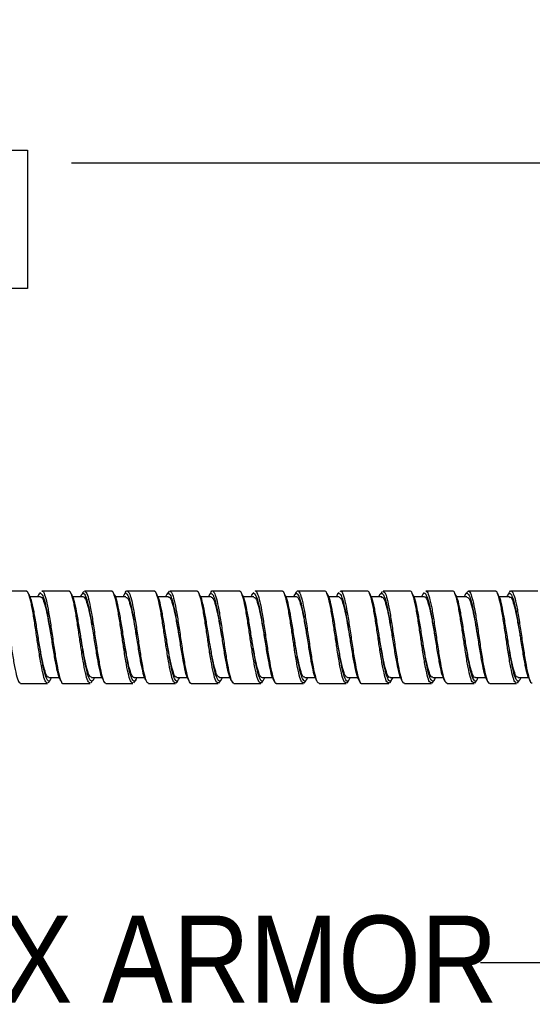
# Model space of a CAD drawing. Header units: inches. Extents: x 0.7 to 40, y 0 to 23.8.
# Tile 12 of 16: x 26.6 to 28.1, y 7.4 to 10.2. Entities that reach past the tile are written whole.
import ezdxf

# ---------------------------------------------------------------- set-up
doc = ezdxf.new("R2010")
doc.units = ezdxf.units.IN
doc.header["$MEASUREMENT"] = 0
doc.linetypes.add('SLD-Solid', pattern=[0])
doc.layers.add('DIMENSIONS', color=140, linetype='SLD-Solid', lineweight=25)
doc.layers.add('TEXT', color=140, linetype='SLD-Solid', lineweight=25)
doc.styles.add('SLDTEXTSTYLE0', font='GOTHIC.TTF', dxfattribs={"width": 0.913})
doc.styles.get("Standard").update_dxf_attribs({"font": 'GOTHIC.TTF'})
doc.dimstyles.new('SLDDIMSTYLE4', dxfattribs={"dimtxt": 0.25, "dimasz": 0.3, "dimexe": 0, "dimexo": 0.0625, "dimgap": 0.0625, "dimtad": 0, "dimtih": 1, "dimtoh": 1, "dimrnd": 1e-09, "dimzin": 4, "dimdsep": 46, "dimtxsty": 'SLDTEXTSTYLE0', "dimsah": 1, "dimcen": 0.09, "dimadec": 0, "dimazin": 1, "dimtfac": 1, "dimtofl": 0, "dimtmove": 0, "dimatfit": 3, "dimfxl": 0, "dimfrac": 2, "dimtolj": 1, "dimtzin": 12, "dimarcsym": 0})
doc.dimstyles.new('SLDDIMSTYLE5', dxfattribs={"dimtxt": 0.18, "dimasz": 0.3, "dimexe": 0, "dimexo": 0.0625, "dimgap": 0, "dimtad": 0, "dimtih": 1, "dimtoh": 1, "dimdec": 0, "dimrnd": 1e-09, "dimzin": 0, "dimdsep": 46, "dimtxsty": 'Standard', "dimsah": 1, "dimcen": 0.09, "dimadec": 0, "dimazin": 0, "dimtfac": 0.3, "dimtdec": 0, "dimtofl": 0, "dimtmove": 0, "dimatfit": 3, "dimfxl": 0, "dimfrac": 2, "dimtolj": 1, "dimtzin": 0, "dimarcsym": 0})

# ---------------------------------------------------------------- blocks, each defined once
blk = doc.blocks.new('_D_5')
at = {"layer": 'DIMENSIONS'}
for p, q in [((23.1714, 8.8234), (23.1714, 9.895)), ((29.1714, 9.1322), (29.1714, 9.895)), ((25.7557, 9.8068), (25.6796, 9.8068)), ((25.6796, 9.8068), (25.6796, 9.4099)), ((26.587, 9.8068), (26.6632, 9.8068)), ((26.6632, 9.8068), (26.6632, 9.4099)), ((23.1714, 9.77), (25.5527, 9.77)), ((29.1714, 9.77), (26.79, 9.77)), ((25.6796, 9.4099), (25.7557, 9.4099)), ((26.6632, 9.4099), (26.587, 9.4099))]:
    blk.add_line(p, q, dxfattribs=at)
for points in [[(23.1714, 9.77), (23.4714, 9.695), (23.4714, 9.845)], [(29.1714, 9.77), (28.8714, 9.845), (28.8714, 9.695)]]:
    blk.add_solid(points, dxfattribs=at)
at = {"layer": 'DIMENSIONS', "char_height": 0.25, "attachment_point": 1, "style": 'SLDTEXTSTYLE0'}
for s, insert in [('6.00', (25.8481, 10.1769)), ('152.4', (25.7557, 9.7292))]:
    blk.add_mtext(s, dxfattribs=dict(at, insert=insert))

msp = doc.modelspace()

# ---------------------------------------------------------------- linework, layer by layer
for p, q in [((26.6594, 8.5422), (26.5819, 8.5422)), ((26.7819, 8.5422), (26.7045, 8.5422)), ((26.8219, 8.5359), (26.8253, 8.5417)), ((26.9044, 8.5422), (26.8269, 8.5422)), ((27.0269, 8.5422), (26.9495, 8.5422)), ((27.0672, 8.5365), (27.0713, 8.5421)), ((27.1494, 8.5422), (27.0719, 8.5422)), ((27.2719, 8.5422), (27.1944, 8.5422)), ((27.3944, 8.5422), (27.317, 8.5422)), ((27.5169, 8.5422), (27.4394, 8.5422)), ((27.6394, 8.5422), (27.562, 8.5422)), ((27.6796, 8.5362), (27.6829, 8.5418)), ((27.7619, 8.5422), (27.6844, 8.5422)), ((27.8844, 8.5422), (27.807, 8.5422)), ((28.0069, 8.5422), (27.9294, 8.5422)), ((28.1294, 8.5422), (28.0519, 8.5422)), ((26.7005, 8.5255), (26.6704, 8.5255)), ((26.823, 8.5255), (26.7932, 8.5255)), ((26.9455, 8.5255), (26.9156, 8.5255)), ((27.068, 8.5255), (27.0379, 8.5255)), ((27.1905, 8.5255), (27.1609, 8.5255)), ((27.313, 8.5255), (27.2829, 8.5255)), ((27.4355, 8.5255), (27.4058, 8.5255)), ((27.558, 8.5255), (27.5281, 8.5255)), ((27.6805, 8.5255), (27.6504, 8.5255)), ((27.803, 8.5255), (27.7733, 8.5255)), ((27.9255, 8.5255), (27.8954, 8.5255)), ((28.048, 8.5255), (28.0184, 8.5255)), ((26.694, 8.4097), (26.694, 8.4097)), ((26.9762, 8.409), (26.9762, 8.409)), ((27.184, 8.4097), (27.184, 8.4097)), ((27.3437, 8.4091), (27.3437, 8.409)), ((27.5515, 8.4097), (27.5515, 8.4097)), ((27.7965, 8.4097), (27.7965, 8.4097)), ((27.8337, 8.409), (27.8337, 8.4089)), ((27.919, 8.4097), (27.919, 8.4097)), ((26.6432, 8.2772), (26.7207, 8.2772)), ((26.7256, 8.2834), (26.7222, 8.2776)), ((26.7246, 8.2938), (26.7543, 8.2938)), ((26.7657, 8.2772), (26.8432, 8.2772)), ((26.8482, 8.2835), (26.8447, 8.2776)), ((26.8471, 8.2938), (26.8771, 8.2938)), ((26.8882, 8.2772), (26.9657, 8.2772)), ((26.9705, 8.2832), (26.9672, 8.2776)), ((26.9696, 8.2938), (26.9995, 8.2938)), ((27.0107, 8.2772), (27.0882, 8.2772)), ((27.0929, 8.2829), (27.0897, 8.2776)), ((27.0921, 8.2938), (27.1217, 8.2938)), ((27.1332, 8.2772), (27.2107, 8.2772)), ((27.2156, 8.2832), (27.2122, 8.2776)), ((27.2146, 8.2938), (27.2447, 8.2938)), ((27.2557, 8.2772), (27.3332, 8.2772)), ((27.3382, 8.2835), (27.3347, 8.2776)), ((27.3371, 8.2938), (27.3668, 8.2938)), ((27.3782, 8.2772), (27.4557, 8.2772)), ((27.4606, 8.2833), (27.4572, 8.2776)), ((27.4596, 8.2938), (27.4897, 8.2938)), ((27.5007, 8.2772), (27.5782, 8.2772)), ((27.5829, 8.283), (27.5797, 8.2776)), ((27.5821, 8.2938), (27.612, 8.2938)), ((27.6232, 8.2772), (27.7007, 8.2772)), ((27.7055, 8.2831), (27.7022, 8.2776)), ((27.7046, 8.2938), (27.7343, 8.2938)), ((27.7457, 8.2772), (27.8232, 8.2772)), ((27.8282, 8.2835), (27.8247, 8.2776)), ((27.8271, 8.2938), (27.8572, 8.2938)), ((27.8682, 8.2772), (27.9457, 8.2772)), ((27.9507, 8.2834), (27.9472, 8.2776)), ((27.9496, 8.2938), (27.9792, 8.2938)), ((27.9907, 8.2772), (28.0682, 8.2772)), ((28.073, 8.2831), (28.0697, 8.2776)), ((28.0721, 8.2938), (28.1022, 8.2938))]:
    msp.add_line(p, q)
for points, knots in [([(26.5769, 8.5361), (26.5777, 8.5379), (26.5807, 8.5449), (26.5861, 8.5412), (26.5926, 8.525), (26.5994, 8.4945), (26.6059, 8.4545), (26.6126, 8.4093), (26.6193, 8.3642), (26.6258, 8.3241), (26.6326, 8.2946), (26.6383, 8.2783), (26.6419, 8.2788), (26.6432, 8.279)], [0, 0, 0, 0, 0.0370349, 0.1373256, 0.2376823, 0.3379764, 0.4383105, 0.5386081, 0.6389048, 0.7391979, 0.8394977, 0.9398324, 1, 1, 1, 1]), ([(26.7207, 8.2785), (26.7189, 8.2789), (26.715, 8.2796), (26.7089, 8.2988), (26.7022, 8.3304), (26.6959, 8.3694), (26.6908, 8.404), (26.686, 8.4372), (26.6806, 8.4717), (26.6743, 8.5078), (26.6675, 8.5322), (26.6627, 8.5434), (26.6599, 8.5412), (26.6594, 8.5408)], [0, 0, 0, 0, 0.083642, 0.19216, 0.300639, 0.409116, 0.500041, 0.549591, 0.649601, 0.758154, 0.866625, 0.975167, 1, 1, 1, 1]), ([(26.6685, 8.5311), (26.6678, 8.5322), (26.6664, 8.5346), (26.6649, 8.5369), (26.6642, 8.5381)], [0, 0, 0, 0, 0.499687, 1, 1, 1, 1]), ([(26.6933, 8.5255), (26.6939, 8.5274), (26.6968, 8.5358), (26.702, 8.5368), (26.7085, 8.5271), (26.7153, 8.5028), (26.7218, 8.468), (26.7286, 8.4265), (26.7351, 8.383), (26.7419, 8.3424), (26.7484, 8.3107), (26.7534, 8.2925), (26.7561, 8.2901), (26.7565, 8.2897)], [0, 0, 0, 0, 0.030732, 0.136053, 0.241407, 0.346722, 0.452106, 0.557417, 0.662808, 0.76812, 0.873496, 0.978812, 1, 1, 1, 1]), ([(26.6994, 8.5378), (26.6987, 8.5366), (26.6973, 8.5342), (26.6959, 8.5319), (26.6952, 8.5307)], [0, 0, 0, 0, 0.5002842, 1, 1, 1, 1]), ([(26.7045, 8.541), (26.7049, 8.5414), (26.7075, 8.5437), (26.7122, 8.533), (26.7191, 8.5091), (26.7255, 8.4724), (26.7324, 8.4289), (26.7388, 8.383), (26.7457, 8.3404), (26.7522, 8.3052), (26.7589, 8.2839), (26.7634, 8.2748), (26.7656, 8.2773), (26.7657, 8.2774)], [0, 0, 0, 0, 0.020233, 0.128794, 0.237328, 0.345921, 0.454449, 0.563052, 0.67158, 0.780173, 0.888706, 0.997269, 1, 1, 1, 1]), ([(26.8432, 8.2785), (26.8414, 8.2789), (26.8375, 8.2796), (26.8314, 8.2988), (26.8247, 8.3304), (26.8184, 8.3694), (26.8133, 8.404), (26.8085, 8.4372), (26.8031, 8.4717), (26.7968, 8.5078), (26.79, 8.5322), (26.7852, 8.5434), (26.7824, 8.5412), (26.7819, 8.5408)], [0, 0, 0, 0, 0.0836419, 0.1921602, 0.3006385, 0.4091158, 0.5000409, 0.5495907, 0.6496015, 0.758154, 0.866625, 0.9751674, 1, 1, 1, 1]), ([(26.7912, 8.5307), (26.7905, 8.5319), (26.789, 8.5343), (26.7876, 8.5366), (26.7869, 8.5378)], [0, 0, 0, 0, 0.499707, 1, 1, 1, 1]), ([(26.8154, 8.5255), (26.8175, 8.5297), (26.8218, 8.5381), (26.8284, 8.5327), (26.835, 8.5141), (26.8417, 8.4832), (26.8484, 8.4438), (26.8549, 8.4005), (26.8617, 8.3582), (26.8682, 8.3223), (26.8742, 8.2978), (26.8778, 8.2921), (26.8792, 8.2899)], [0, 0, 0, 0, 0.099676, 0.203973, 0.308306, 0.412606, 0.516909, 0.621219, 0.725521, 0.829874, 0.934169, 1, 1, 1, 1]), ([(26.822, 8.5379), (26.8213, 8.5367), (26.8199, 8.5344), (26.8184, 8.532), (26.8177, 8.5308)], [0, 0, 0, 0, 0.5003095, 1, 1, 1, 1]), ([(26.8269, 8.5408), (26.8286, 8.5405), (26.8326, 8.5398), (26.8386, 8.5208), (26.8453, 8.4892), (26.852, 8.4481), (26.8585, 8.4025), (26.8653, 8.3579), (26.8718, 8.319), (26.8786, 8.2914), (26.8839, 8.2773), (26.8872, 8.2787), (26.8882, 8.2791)], [0, 0, 0, 0, 0.0827232, 0.1912769, 0.2997886, 0.4082997, 0.5168044, 0.6253188, 0.7338684, 0.8423773, 0.9509526, 1, 1, 1, 1]), ([(26.9657, 8.2785), (26.9639, 8.2789), (26.96, 8.2796), (26.9539, 8.2988), (26.9472, 8.3304), (26.9409, 8.3694), (26.9358, 8.404), (26.931, 8.4372), (26.9256, 8.4717), (26.9193, 8.5078), (26.9125, 8.5322), (26.9077, 8.5434), (26.9049, 8.5412), (26.9044, 8.5408)], [0, 0, 0, 0, 0.083642, 0.19216, 0.300639, 0.409116, 0.500041, 0.549591, 0.649601, 0.758154, 0.866625, 0.975167, 1, 1, 1, 1]), ([(26.9135, 8.5309), (26.9128, 8.5321), (26.9114, 8.5344), (26.91, 8.5368), (26.9093, 8.5379)], [0, 0, 0, 0, 0.499751, 1, 1, 1, 1]), ([(26.9384, 8.5255), (26.9394, 8.5282), (26.9426, 8.5368), (26.9483, 8.5361), (26.9547, 8.5234), (26.9616, 8.4969), (26.9681, 8.4605), (26.9749, 8.4182), (26.9814, 8.375), (26.9881, 8.3354), (26.9948, 8.3059), (26.9993, 8.2898), (27.0017, 8.2884), (27.0018, 8.2884)], [0, 0, 0, 0, 0.048465, 0.15342, 0.258448, 0.363399, 0.46843, 0.573383, 0.678394, 0.783352, 0.888322, 0.993276, 1, 1, 1, 1]), ([(26.9447, 8.5382), (26.9439, 8.537), (26.9425, 8.5347), (26.9411, 8.5323), (26.9404, 8.5312)], [0, 0, 0, 0, 0.500311, 1, 1, 1, 1]), ([(26.9446, 8.5378), (26.9448, 8.5381), (26.9471, 8.5444), (26.9518, 8.5429), (26.9582, 8.5313), (26.9651, 8.5041), (26.9715, 8.4664), (26.9784, 8.4222), (26.9848, 8.3765), (26.9916, 8.3345), (26.9982, 8.3016), (27.0046, 8.2806), (27.0088, 8.2788), (27.0107, 8.278)], [0, 0, 0, 0, 0.0053939, 0.1060475, 0.2067543, 0.3074026, 0.4081207, 0.5087684, 0.6094785, 0.7101302, 0.8108136, 0.9114676, 1, 1, 1, 1]), ([(27.0882, 8.2785), (27.0864, 8.2789), (27.0825, 8.2796), (27.0764, 8.2988), (27.0697, 8.3304), (27.0634, 8.3694), (27.0583, 8.404), (27.0535, 8.4372), (27.0481, 8.4717), (27.0418, 8.5078), (27.035, 8.5322), (27.0302, 8.5434), (27.0274, 8.5412), (27.0269, 8.5408)], [0, 0, 0, 0, 0.083642, 0.19216, 0.300639, 0.409116, 0.500041, 0.549591, 0.649601, 0.758154, 0.866625, 0.975167, 1, 1, 1, 1]), ([(27.0359, 8.5312), (27.0352, 8.5324), (27.0338, 8.5347), (27.0324, 8.5371), (27.0317, 8.5383)], [0, 0, 0, 0, 0.4997118, 1, 1, 1, 1]), ([(27.0605, 8.5255), (27.0608, 8.5264), (27.0633, 8.5345), (27.068, 8.537), (27.0746, 8.5306), (27.0813, 8.509), (27.0879, 8.4762), (27.0947, 8.4357), (27.1012, 8.3922), (27.108, 8.3506), (27.1145, 8.3165), (27.1201, 8.295), (27.1233, 8.291), (27.1243, 8.2898)], [0, 0, 0, 0, 0.01267, 0.117027, 0.22136, 0.325697, 0.430052, 0.534386, 0.638778, 0.743106, 0.847513, 0.95184, 1, 1, 1, 1]), ([(27.0672, 8.5384), (27.0665, 8.5372), (27.0651, 8.5348), (27.0637, 8.5325), (27.063, 8.5313)], [0, 0, 0, 0, 0.500296, 1, 1, 1, 1]), ([(27.0719, 8.5415), (27.074, 8.5405), (27.0782, 8.5385), (27.0847, 8.5169), (27.0912, 8.4837), (27.098, 8.4415), (27.1045, 8.3958), (27.1113, 8.3517), (27.1178, 8.314), (27.1246, 8.2884), (27.1296, 8.2763), (27.1325, 8.2783), (27.1332, 8.2788)], [0, 0, 0, 0, 0.098655, 0.20718, 0.315696, 0.424221, 0.532778, 0.641298, 0.749882, 0.858397, 0.966988, 1, 1, 1, 1]), ([(27.2107, 8.2785), (27.2089, 8.2789), (27.205, 8.2796), (27.1989, 8.2988), (27.1922, 8.3304), (27.1859, 8.3694), (27.1808, 8.404), (27.176, 8.4372), (27.1706, 8.4717), (27.1643, 8.5078), (27.1575, 8.5322), (27.1527, 8.5434), (27.1499, 8.5412), (27.1494, 8.5408)], [0, 0, 0, 0, 0.083642, 0.19216, 0.300639, 0.409116, 0.500041, 0.549591, 0.649601, 0.758154, 0.866625, 0.975167, 1, 1, 1, 1]), ([(27.1584, 8.5312), (27.1577, 8.5324), (27.1562, 8.5348), (27.1548, 8.5371), (27.1541, 8.5383)], [0, 0, 0, 0, 0.499694, 1, 1, 1, 1]), ([(27.1834, 8.5255), (27.1848, 8.5289), (27.1885, 8.5375), (27.1945, 8.5348), (27.201, 8.5193), (27.2078, 8.4906), (27.2144, 8.4527), (27.2211, 8.4099), (27.2277, 8.3669), (27.2343, 8.3292), (27.2408, 8.3009), (27.2448, 8.2927), (27.2467, 8.2889)], [0, 0, 0, 0, 0.069522, 0.174535, 0.279626, 0.384641, 0.489708, 0.594728, 0.699748, 0.804761, 0.909785, 1, 1, 1, 1]), ([(27.1896, 8.5382), (27.1889, 8.537), (27.1875, 8.5347), (27.1861, 8.5323), (27.1854, 8.5312)], [0, 0, 0, 0, 0.500281, 1, 1, 1, 1]), ([(27.1896, 8.5369), (27.1901, 8.5381), (27.1927, 8.5447), (27.1978, 8.5421), (27.2042, 8.5281), (27.211, 8.4992), (27.2175, 8.4602), (27.2243, 8.4154), (27.2309, 8.37), (27.2375, 8.329), (27.2442, 8.2978), (27.2502, 8.2793), (27.2541, 8.2789), (27.2557, 8.2787)], [0, 0, 0, 0, 0.020773, 0.121362, 0.222021, 0.322609, 0.423261, 0.523853, 0.62448, 0.725074, 0.82567, 0.926268, 1, 1, 1, 1]), ([(27.3332, 8.2785), (27.3314, 8.2789), (27.3275, 8.2796), (27.3214, 8.2988), (27.3147, 8.3304), (27.3084, 8.3694), (27.3033, 8.404), (27.2985, 8.4372), (27.2931, 8.4717), (27.2868, 8.5078), (27.28, 8.5322), (27.2752, 8.5434), (27.2724, 8.5412), (27.2719, 8.5408)], [0, 0, 0, 0, 0.083642, 0.19216, 0.300639, 0.409116, 0.500041, 0.549591, 0.649601, 0.758154, 0.866625, 0.975167, 1, 1, 1, 1]), ([(27.2811, 8.5308), (27.2804, 8.532), (27.279, 8.5343), (27.2776, 8.5367), (27.2769, 8.5379)], [0, 0, 0, 0, 0.499694, 1, 1, 1, 1]), ([(27.3058, 8.5255), (27.3064, 8.5273), (27.3092, 8.5357), (27.3143, 8.5369), (27.3208, 8.5275), (27.3277, 8.5035), (27.3341, 8.469), (27.341, 8.4275), (27.3474, 8.384), (27.3543, 8.3433), (27.3608, 8.3113), (27.3658, 8.2928), (27.3685, 8.2902), (27.369, 8.2897)], [0, 0, 0, 0, 0.0286171, 0.1338409, 0.239091, 0.3443102, 0.449594, 0.5548075, 0.660102, 0.7653155, 0.8705978, 0.9758163, 1, 1, 1, 1]), ([(27.312, 8.538), (27.3113, 8.5368), (27.3099, 8.5345), (27.3085, 8.5321), (27.3078, 8.531)], [0, 0, 0, 0, 0.5002512, 1, 1, 1, 1]), ([(27.317, 8.5418), (27.3171, 8.5419), (27.3194, 8.5444), (27.3239, 8.535), (27.3307, 8.5132), (27.3372, 8.4778), (27.344, 8.435), (27.3504, 8.3891), (27.3573, 8.3457), (27.3638, 8.3093), (27.3706, 8.2859), (27.3752, 8.2755), (27.3778, 8.2779), (27.3782, 8.2782)], [0, 0, 0, 0, 0.005928, 0.11446, 0.223, 0.33157, 0.440104, 0.548702, 0.657232, 0.765838, 0.874368, 0.98296, 1, 1, 1, 1]), ([(27.4557, 8.2785), (27.4539, 8.2789), (27.45, 8.2796), (27.4439, 8.2988), (27.4372, 8.3304), (27.4309, 8.3694), (27.4258, 8.404), (27.421, 8.4372), (27.4156, 8.4717), (27.4093, 8.5078), (27.4025, 8.5322), (27.3977, 8.5434), (27.3949, 8.5412), (27.3944, 8.5408)], [0, 0, 0, 0, 0.083642, 0.19216, 0.300639, 0.409116, 0.500041, 0.549591, 0.649601, 0.758154, 0.866625, 0.975167, 1, 1, 1, 1]), ([(27.4036, 8.5308), (27.4029, 8.532), (27.4015, 8.5343), (27.4001, 8.5366), (27.3994, 8.5378)], [0, 0, 0, 0, 0.499738, 1, 1, 1, 1]), ([(27.428, 8.5255), (27.43, 8.5296), (27.4342, 8.538), (27.4408, 8.533), (27.4473, 8.5147), (27.454, 8.484), (27.4607, 8.4448), (27.4673, 8.4016), (27.4741, 8.3591), (27.4805, 8.323), (27.4866, 8.2983), (27.4901, 8.2924), (27.4915, 8.2901)], [0, 0, 0, 0, 0.096066, 0.200769, 0.305515, 0.410222, 0.51493, 0.61964, 0.724349, 0.829104, 0.933807, 1, 1, 1, 1]), ([(27.4344, 8.5378), (27.4337, 8.5366), (27.4323, 8.5342), (27.4309, 8.5319), (27.4302, 8.5307)], [0, 0, 0, 0, 0.5002764, 1, 1, 1, 1]), ([(27.4343, 8.5359), (27.4352, 8.5379), (27.4383, 8.5449), (27.4437, 8.5411), (27.4502, 8.5246), (27.457, 8.494), (27.4635, 8.4539), (27.4702, 8.4086), (27.4769, 8.3636), (27.4834, 8.3236), (27.4902, 8.2943), (27.4958, 8.2782), (27.4994, 8.2788), (27.5007, 8.279)], [0, 0, 0, 0, 0.0396714, 0.1398386, 0.2400703, 0.3402411, 0.4404485, 0.5406224, 0.6407964, 0.7409705, 0.8411462, 0.94136, 1, 1, 1, 1]), ([(27.5782, 8.2785), (27.5764, 8.2789), (27.5725, 8.2796), (27.5664, 8.2988), (27.5597, 8.3304), (27.5534, 8.3694), (27.5483, 8.404), (27.5435, 8.4372), (27.5381, 8.4717), (27.5318, 8.5078), (27.525, 8.5322), (27.5202, 8.5434), (27.5174, 8.5412), (27.5169, 8.5408)], [0, 0, 0, 0, 0.083642, 0.19216, 0.300639, 0.409116, 0.500041, 0.549591, 0.649601, 0.758154, 0.866625, 0.975167, 1, 1, 1, 1]), ([(27.5259, 8.5311), (27.5252, 8.5323), (27.5238, 8.5347), (27.5224, 8.537), (27.5217, 8.5382)], [0, 0, 0, 0, 0.499723, 1, 1, 1, 1]), ([(27.5509, 8.5255), (27.5519, 8.5281), (27.555, 8.5367), (27.5606, 8.5362), (27.5671, 8.5239), (27.5739, 8.4977), (27.5804, 8.4614), (27.5872, 8.4192), (27.5937, 8.376), (27.6005, 8.3362), (27.6071, 8.3065), (27.6116, 8.2903), (27.614, 8.2888), (27.6141, 8.2887)], [0, 0, 0, 0, 0.0462691, 0.151628, 0.2570569, 0.3624109, 0.467846, 0.5732013, 0.6786197, 0.7839802, 0.8893598, 0.9947191, 1, 1, 1, 1]), ([(27.5569, 8.5379), (27.5562, 8.5367), (27.5548, 8.5343), (27.5534, 8.532), (27.5527, 8.5308)], [0, 0, 0, 0, 0.5003056, 1, 1, 1, 1]), ([(27.562, 8.5409), (27.5624, 8.5413), (27.5651, 8.5436), (27.5698, 8.5327), (27.5767, 8.5087), (27.5831, 8.4719), (27.59, 8.4283), (27.5964, 8.3824), (27.6033, 8.3398), (27.6098, 8.3048), (27.6165, 8.2837), (27.6209, 8.2747), (27.6232, 8.2772), (27.6232, 8.2773)], [0, 0, 0, 0, 0.021792, 0.130355, 0.238887, 0.34748, 0.456006, 0.564608, 0.673135, 0.781725, 0.890257, 0.998815, 1, 1, 1, 1]), ([(27.7007, 8.2785), (27.6989, 8.2789), (27.695, 8.2796), (27.6889, 8.2988), (27.6822, 8.3304), (27.6759, 8.3694), (27.6708, 8.404), (27.666, 8.4372), (27.6606, 8.4717), (27.6543, 8.5078), (27.6475, 8.5322), (27.6427, 8.5434), (27.6399, 8.5412), (27.6394, 8.5408)], [0, 0, 0, 0, 0.083642, 0.19216, 0.300639, 0.409116, 0.500041, 0.549591, 0.649601, 0.758154, 0.866625, 0.975167, 1, 1, 1, 1]), ([(27.6483, 8.5314), (27.6476, 8.5325), (27.6462, 8.5349), (27.6448, 8.5372), (27.6441, 8.5384)], [0, 0, 0, 0, 0.499705, 1, 1, 1, 1]), ([(27.673, 8.5255), (27.6732, 8.5263), (27.6757, 8.5343), (27.6803, 8.5369), (27.687, 8.5309), (27.6937, 8.5096), (27.7002, 8.4771), (27.707, 8.4367), (27.7135, 8.3933), (27.7204, 8.3515), (27.7268, 8.3172), (27.7325, 8.2954), (27.7358, 8.2911), (27.7368, 8.2898)], [0, 0, 0, 0, 0.01078, 0.115069, 0.219329, 0.32359, 0.427862, 0.532123, 0.636436, 0.74069, 0.845022, 0.949274, 1, 1, 1, 1]), ([(27.6796, 8.5381), (27.6789, 8.537), (27.6775, 8.5346), (27.6761, 8.5323), (27.6754, 8.5311)], [0, 0, 0, 0, 0.500313, 1, 1, 1, 1]), ([(27.6844, 8.5408), (27.6862, 8.5405), (27.6901, 8.5396), (27.6962, 8.5204), (27.7029, 8.4887), (27.7096, 8.4474), (27.7161, 8.4019), (27.7229, 8.3573), (27.7294, 8.3185), (27.7362, 8.2911), (27.7415, 8.2772), (27.7447, 8.2786), (27.7457, 8.2791)], [0, 0, 0, 0, 0.08429, 0.192842, 0.301354, 0.409866, 0.518375, 0.62689, 0.735444, 0.843953, 0.95253, 1, 1, 1, 1]), ([(27.8232, 8.2785), (27.8214, 8.2789), (27.8175, 8.2796), (27.8114, 8.2988), (27.8047, 8.3304), (27.7984, 8.3694), (27.7933, 8.404), (27.7885, 8.4372), (27.7831, 8.4717), (27.7768, 8.5078), (27.77, 8.5322), (27.7652, 8.5434), (27.7624, 8.5412), (27.7619, 8.5408)], [0, 0, 0, 0, 0.083642, 0.19216, 0.300639, 0.409116, 0.500041, 0.549591, 0.649601, 0.758154, 0.866625, 0.975167, 1, 1, 1, 1]), ([(27.771, 8.5309), (27.7703, 8.5321), (27.7689, 8.5345), (27.7675, 8.5368), (27.7668, 8.538)], [0, 0, 0, 0, 0.499687, 1, 1, 1, 1]), ([(27.7959, 8.5255), (27.7973, 8.5289), (27.8009, 8.5374), (27.8069, 8.535), (27.8134, 8.5198), (27.8202, 8.4914), (27.8267, 8.4537), (27.8334, 8.4109), (27.8401, 8.3679), (27.8467, 8.33), (27.8532, 8.3011), (27.8574, 8.2925), (27.8594, 8.2885)], [0, 0, 0, 0, 0.066524, 0.171351, 0.276258, 0.381087, 0.485973, 0.590808, 0.695651, 0.800481, 0.905319, 1, 1, 1, 1]), ([(27.8023, 8.5384), (27.8016, 8.5372), (27.8002, 8.5349), (27.7987, 8.5325), (27.798, 8.5314)], [0, 0, 0, 0, 0.500296, 1, 1, 1, 1]), ([(27.807, 8.5404), (27.8077, 8.5409), (27.8108, 8.5427), (27.8158, 8.5301), (27.8227, 8.5039), (27.8291, 8.4658), (27.836, 8.4215), (27.8424, 8.3758), (27.8492, 8.334), (27.8558, 8.3012), (27.8621, 8.2804), (27.8663, 8.2788), (27.8682, 8.2781)], [0, 0, 0, 0, 0.037763, 0.14634, 0.254852, 0.363439, 0.471951, 0.580527, 0.689044, 0.79759, 0.906108, 1, 1, 1, 1]), ([(27.9457, 8.2785), (27.9439, 8.2789), (27.94, 8.2796), (27.9339, 8.2988), (27.9272, 8.3304), (27.9209, 8.3694), (27.9158, 8.404), (27.911, 8.4372), (27.9056, 8.4717), (27.8993, 8.5078), (27.8925, 8.5322), (27.8877, 8.5434), (27.8849, 8.5412), (27.8844, 8.5408)], [0, 0, 0, 0, 0.0836419, 0.1921602, 0.3006385, 0.4091158, 0.5000409, 0.5495907, 0.6496015, 0.758154, 0.866625, 0.9751674, 1, 1, 1, 1]), ([(27.8937, 8.5307), (27.893, 8.5319), (27.8916, 8.5342), (27.8901, 8.5366), (27.8894, 8.5378)], [0, 0, 0, 0, 0.499718, 1, 1, 1, 1]), ([(27.9182, 8.5255), (27.9188, 8.5272), (27.9216, 8.5356), (27.9267, 8.5369), (27.9332, 8.5279), (27.94, 8.5042), (27.9464, 8.4699), (27.9533, 8.4285), (27.9598, 8.3851), (27.9666, 8.3442), (27.9731, 8.3119), (27.9783, 8.2929), (27.9811, 8.2902), (27.9817, 8.2896)], [0, 0, 0, 0, 0.026473, 0.13134, 0.236226, 0.341089, 0.446012, 0.550869, 0.655806, 0.760662, 0.865591, 0.970451, 1, 1, 1, 1]), ([(27.9247, 8.5383), (27.924, 8.5371), (27.9226, 8.5347), (27.9212, 8.5324), (27.9205, 8.5312)], [0, 0, 0, 0, 0.5002863, 1, 1, 1, 1]), ([(27.9247, 8.5364), (27.9261, 8.5389), (27.9297, 8.5451), (27.9356, 8.5377), (27.9423, 8.5169), (27.9488, 8.483), (27.9556, 8.4409), (27.9621, 8.3951), (27.9689, 8.3511), (27.9754, 8.3135), (27.9822, 8.2882), (27.9871, 8.2763), (27.99, 8.2783), (27.9907, 8.2787)], [0, 0, 0, 0, 0.0649247, 0.1655661, 0.2662061, 0.366841, 0.4674847, 0.568162, 0.6688006, 0.7695011, 0.8701358, 0.9708403, 1, 1, 1, 1]), ([(28.0682, 8.2785), (28.0664, 8.2789), (28.0625, 8.2796), (28.0564, 8.2988), (28.0497, 8.3304), (28.0434, 8.3694), (28.0383, 8.404), (28.0335, 8.4372), (28.0281, 8.4717), (28.0218, 8.5078), (28.015, 8.5322), (28.0102, 8.5434), (28.0074, 8.5412), (28.0069, 8.5408)], [0, 0, 0, 0, 0.083642, 0.19216, 0.300639, 0.409116, 0.500041, 0.549591, 0.649601, 0.758154, 0.866625, 0.975167, 1, 1, 1, 1]), ([(28.016, 8.531), (28.0153, 8.5322), (28.0139, 8.5345), (28.0125, 8.5369), (28.0118, 8.5381)], [0, 0, 0, 0, 0.499739, 1, 1, 1, 1]), ([(28.0406, 8.5255), (28.0425, 8.5295), (28.0466, 8.538), (28.0531, 8.5332), (28.0597, 8.5153), (28.0664, 8.4848), (28.073, 8.4458), (28.0796, 8.4026), (28.0864, 8.3601), (28.0929, 8.3238), (28.099, 8.2986), (28.1026, 8.2924), (28.1041, 8.2899)], [0, 0, 0, 0, 0.092246, 0.196947, 0.301695, 0.4064, 0.511103, 0.615801, 0.720509, 0.825256, 0.929957, 1, 1, 1, 1]), ([(28.047, 8.538), (28.0463, 8.5369), (28.0449, 8.5345), (28.0435, 8.5322), (28.0428, 8.531)], [0, 0, 0, 0, 0.500259, 1, 1, 1, 1]), ([(28.047, 8.5366), (28.0475, 8.5379), (28.0502, 8.5447), (28.0554, 8.5421), (28.0618, 8.5277), (28.0686, 8.4987), (28.0751, 8.4596), (28.0819, 8.4147), (28.0885, 8.3693), (28.0951, 8.3284), (28.1018, 8.2974), (28.1077, 8.2792), (28.1116, 8.2789), (28.1132, 8.2787)], [0, 0, 0, 0, 0.023831, 0.124255, 0.224748, 0.325171, 0.425657, 0.526084, 0.626542, 0.726971, 0.827403, 0.92784, 1, 1, 1, 1]), ([(26.7316, 8.2938), (26.7303, 8.2906), (26.7269, 8.282), (26.7209, 8.2841), (26.7145, 8.2987), (26.7076, 8.3268), (26.7011, 8.3642), (26.6944, 8.4069), (26.6877, 8.4501), (26.6811, 8.4882), (26.6746, 8.5176), (26.6704, 8.5265), (26.6684, 8.5307)], [0, 0, 0, 0, 0.062759, 0.167843, 0.273008, 0.378093, 0.483242, 0.588332, 0.693443, 0.798532, 0.903627, 1, 1, 1, 1]), ([(26.7004, 8.5239), (26.7013, 8.5244), (26.7044, 8.5259), (26.7095, 8.5144), (26.7164, 8.491), (26.7229, 8.4573), (26.7279, 8.4287), (26.7306, 8.4131), (26.731, 8.4105)], [0, 0, 0, 0, 0.083481, 0.3021, 0.520541, 0.739177, 0.957621, 1, 1, 1, 1]), ([(26.8546, 8.2938), (26.8545, 8.2932), (26.8521, 8.2853), (26.8475, 8.2824), (26.8408, 8.2879), (26.8341, 8.3088), (26.8276, 8.341), (26.8208, 8.3812), (26.8143, 8.4246), (26.8074, 8.4665), (26.801, 8.5011), (26.7953, 8.5232), (26.7921, 8.5276), (26.7911, 8.5291)], [0, 0, 0, 0, 0.0081818, 0.1129027, 0.2175847, 0.322267, 0.4269498, 0.5316338, 0.6363629, 0.7410405, 0.845793, 0.950467, 1, 1, 1, 1]), ([(26.8229, 8.5254), (26.823, 8.5255), (26.8252, 8.5277), (26.8297, 8.5198), (26.8364, 8.5013), (26.843, 8.4704), (26.8489, 8.4382), (26.8523, 8.4172), (26.8536, 8.4094)], [0, 0, 0, 0, 0.003116, 0.220351, 0.437599, 0.654895, 0.872133, 1, 1, 1, 1]), ([(26.9767, 8.2938), (26.9758, 8.2913), (26.9727, 8.2828), (26.9672, 8.283), (26.9607, 8.2948), (26.9539, 8.3206), (26.9474, 8.3565), (26.9406, 8.3987), (26.9341, 8.442), (26.9273, 8.4819), (26.9207, 8.512), (26.9161, 8.5286), (26.9137, 8.5303), (26.9135, 8.5304)], [0, 0, 0, 0, 0.042975, 0.148308, 0.253705, 0.359031, 0.464439, 0.569766, 0.675162, 0.780493, 0.885855, 0.991188, 1, 1, 1, 1]), ([(26.9455, 8.524), (26.9469, 8.5241), (26.9506, 8.5242), (26.9564, 8.5093), (26.9632, 8.4828), (26.9697, 8.4476), (26.9741, 8.4215), (26.9762, 8.4087)], [0, 0, 0, 0, 0.139168, 0.355983, 0.572635, 0.789373, 1, 1, 1, 1]), ([(27.0995, 8.2938), (27.0976, 8.2899), (27.0935, 8.2814), (27.087, 8.286), (27.0805, 8.3038), (27.0738, 8.3341), (27.0671, 8.3731), (27.0605, 8.4163), (27.0537, 8.4588), (27.0473, 8.4952), (27.0411, 8.5208), (27.0373, 8.5272), (27.0358, 8.5299)], [0, 0, 0, 0, 0.09045, 0.194843, 0.299287, 0.403685, 0.508084, 0.612474, 0.716875, 0.821313, 0.925708, 1, 1, 1, 1]), ([(27.0679, 8.5242), (27.0686, 8.5246), (27.0715, 8.5264), (27.0764, 8.5161), (27.0833, 8.494), (27.0897, 8.461), (27.095, 8.4315), (27.0978, 8.4145), (27.0985, 8.4107)], [0, 0, 0, 0, 0.062206, 0.280819, 0.499299, 0.717965, 0.936437, 1, 1, 1, 1]), ([(27.2219, 8.2938), (27.2213, 8.2922), (27.2186, 8.2838), (27.2135, 8.2824), (27.207, 8.2913), (27.2002, 8.3148), (27.1937, 8.3491), (27.1868, 8.3904), (27.1804, 8.4339), (27.1735, 8.4748), (27.167, 8.5072), (27.1618, 8.5263), (27.1589, 8.5291), (27.1583, 8.5298)], [0, 0, 0, 0, 0.0256, 0.130323, 0.235062, 0.339782, 0.444559, 0.549272, 0.654065, 0.758777, 0.863563, 0.968279, 1, 1, 1, 1]), ([(27.1905, 8.525), (27.1925, 8.5241), (27.1967, 8.5223), (27.2032, 8.5033), (27.2098, 8.474), (27.2158, 8.4413), (27.2195, 8.4193), (27.2209, 8.4106)], [0, 0, 0, 0, 0.199039, 0.417997, 0.636935, 0.855897, 1, 1, 1, 1]), ([(27.3442, 8.2938), (27.3428, 8.2905), (27.3393, 8.282), (27.3333, 8.2843), (27.3268, 8.2993), (27.32, 8.3276), (27.3134, 8.3652), (27.3067, 8.408), (27.3001, 8.451), (27.2935, 8.489), (27.287, 8.5178), (27.2829, 8.5263), (27.281, 8.5302)], [0, 0, 0, 0, 0.065671, 0.170994, 0.276397, 0.381721, 0.487104, 0.592434, 0.697776, 0.803102, 0.908435, 1, 1, 1, 1]), ([(27.313, 8.5239), (27.3142, 8.5241), (27.3177, 8.5249), (27.3232, 8.5114), (27.33, 8.486), (27.3365, 8.4512), (27.3412, 8.4239), (27.3435, 8.4101), (27.3437, 8.4094)], [0, 0, 0, 0, 0.11808, 0.335556, 0.552841, 0.770275, 0.987573, 1, 1, 1, 1]), ([(27.4671, 8.2938), (27.4669, 8.2931), (27.4644, 8.2851), (27.4598, 8.2824), (27.4532, 8.2883), (27.4465, 8.3095), (27.4399, 8.3419), (27.4331, 8.3822), (27.4267, 8.4256), (27.4198, 8.4674), (27.4133, 8.5018), (27.4077, 8.5236), (27.4045, 8.5278), (27.4036, 8.5291)], [0, 0, 0, 0, 0.010053, 0.114787, 0.219488, 0.324191, 0.428901, 0.533603, 0.638357, 0.743052, 0.847826, 0.952519, 1, 1, 1, 1]), ([(27.4354, 8.5245), (27.4358, 8.5249), (27.4385, 8.527), (27.4432, 8.5176), (27.4501, 8.4968), (27.4565, 8.4647), (27.4621, 8.4338), (27.4652, 8.415), (27.4661, 8.4094)], [0, 0, 0, 0, 0.039413, 0.25657, 0.473667, 0.690914, 0.907996, 1, 1, 1, 1]), ([(27.5892, 8.2938), (27.5882, 8.2912), (27.5851, 8.2827), (27.5795, 8.2831), (27.5731, 8.2952), (27.5662, 8.3214), (27.5598, 8.3575), (27.5529, 8.3997), (27.5464, 8.443), (27.5397, 8.4828), (27.533, 8.5126), (27.5285, 8.529), (27.526, 8.5306), (27.5259, 8.5307)], [0, 0, 0, 0, 0.04521, 0.150353, 0.255564, 0.360702, 0.46592, 0.571059, 0.676262, 0.781406, 0.886572, 0.991715, 1, 1, 1, 1]), ([(27.558, 8.5245), (27.5598, 8.5241), (27.5638, 8.5231), (27.57, 8.5057), (27.5767, 8.4774), (27.5829, 8.4438), (27.5868, 8.4203), (27.5885, 8.4101)], [0, 0, 0, 0, 0.17674, 0.395117, 0.613415, 0.831717, 1, 1, 1, 1]), ([(27.7121, 8.2938), (27.7101, 8.2898), (27.7059, 8.2813), (27.6994, 8.2863), (27.6928, 8.3044), (27.6861, 8.335), (27.6794, 8.3741), (27.6729, 8.4173), (27.6661, 8.4598), (27.6596, 8.496), (27.6534, 8.5213), (27.6497, 8.5275), (27.6482, 8.53)], [0, 0, 0, 0, 0.093958, 0.19809, 0.302267, 0.406403, 0.510539, 0.614674, 0.718813, 0.822994, 0.927126, 1, 1, 1, 1]), ([(27.6804, 8.5239), (27.6814, 8.5243), (27.6847, 8.5255), (27.69, 8.5133), (27.6969, 8.4891), (27.7033, 8.455), (27.7082, 8.4267), (27.7108, 8.4118), (27.7111, 8.4098)], [0, 0, 0, 0, 0.097565, 0.31521, 0.532662, 0.750301, 0.967762, 1, 1, 1, 1]), ([(27.8343, 8.2938), (27.8337, 8.292), (27.831, 8.2837), (27.8258, 8.2825), (27.8193, 8.2917), (27.8125, 8.3155), (27.806, 8.35), (27.7992, 8.3914), (27.7927, 8.4349), (27.7859, 8.4757), (27.7794, 8.5078), (27.7743, 8.5265), (27.7715, 8.5291), (27.771, 8.5297)], [0, 0, 0, 0, 0.0277277, 0.1327997, 0.2378952, 0.3429631, 0.4480937, 0.5531556, 0.6582983, 0.7633599, 0.8684917, 0.9735582, 1, 1, 1, 1]), ([(27.8029, 8.525), (27.8031, 8.5252), (27.8055, 8.5274), (27.8101, 8.519), (27.8169, 8.4996), (27.8234, 8.4682), (27.8292, 8.4364), (27.8325, 8.416), (27.8337, 8.409)], [0, 0, 0, 0, 0.017462, 0.234038, 0.450637, 0.667329, 0.883913, 1, 1, 1, 1]), ([(27.9567, 8.2938), (27.9553, 8.2904), (27.9517, 8.2819), (27.9456, 8.2845), (27.9391, 8.2998), (27.9323, 8.3284), (27.9258, 8.3662), (27.9191, 8.409), (27.9124, 8.452), (27.9058, 8.4898), (27.8994, 8.518), (27.8954, 8.5262), (27.8936, 8.53)], [0, 0, 0, 0, 0.0685633, 0.1739429, 0.2794016, 0.3847843, 0.49022, 0.5956074, 0.7009983, 0.8063796, 0.9117702, 1, 1, 1, 1]), ([(27.9254, 8.5242), (27.927, 8.5241), (27.9309, 8.5238), (27.9368, 8.5079), (27.9436, 8.4807), (27.9499, 8.4464), (27.9541, 8.4216), (27.956, 8.4101)], [0, 0, 0, 0, 0.154797, 0.373164, 0.591394, 0.809661, 1, 1, 1, 1]), ([(28.0796, 8.2938), (28.0793, 8.293), (28.0768, 8.2849), (28.0722, 8.2824), (28.0655, 8.2886), (28.0588, 8.3101), (28.0523, 8.3427), (28.0455, 8.3832), (28.039, 8.4267), (28.0321, 8.4683), (28.0257, 8.5025), (28.0201, 8.524), (28.0169, 8.5281), (28.0159, 8.5293)], [0, 0, 0, 0, 0.011914, 0.116473, 0.221006, 0.325542, 0.430092, 0.534626, 0.639215, 0.743743, 0.848349, 0.952874, 1, 1, 1, 1]), ([(28.0479, 8.524), (28.0487, 8.5244), (28.0518, 8.5261), (28.0568, 8.5151), (28.0637, 8.4921), (28.0701, 8.4587), (28.0752, 8.4299), (28.0779, 8.414), (28.0784, 8.4112)], [0, 0, 0, 0, 0.075603, 0.294997, 0.514224, 0.733647, 0.952874, 1, 1, 1, 1]), ([(26.7246, 8.2954), (26.7237, 8.295), (26.7206, 8.2936), (26.7154, 8.3053), (26.7085, 8.3289), (26.702, 8.3628), (26.697, 8.3914), (26.6944, 8.4069), (26.694, 8.4094)], [0, 0, 0, 0, 0.087991, 0.305783, 0.52339, 0.741192, 0.958804, 1, 1, 1, 1]), ([(26.8471, 8.295), (26.8454, 8.2953), (26.8414, 8.2959), (26.8354, 8.3127), (26.8287, 8.3405), (26.8224, 8.3747), (26.8183, 8.3989), (26.8165, 8.4099)], [0, 0, 0, 0, 0.166725, 0.384307, 0.601784, 0.81926, 1, 1, 1, 1]), ([(26.9697, 8.2946), (26.9693, 8.2943), (26.9668, 8.2922), (26.9621, 8.3011), (26.9553, 8.3213), (26.9488, 8.3532), (26.9432, 8.3842), (26.94, 8.4035), (26.939, 8.4095)], [0, 0, 0, 0, 0.030518, 0.248079, 0.465617, 0.683283, 0.900806, 1, 1, 1, 1]), ([(27.0922, 8.2955), (27.091, 8.2951), (27.0876, 8.2942), (27.0822, 8.3071), (27.0753, 8.332), (27.0688, 8.3665), (27.0641, 8.3941), (27.0617, 8.4083), (27.0615, 8.4094)], [0, 0, 0, 0, 0.11009, 0.327965, 0.545644, 0.763491, 0.981182, 1, 1, 1, 1]), ([(27.0984, 8.4106), (27.0985, 8.4105), (27.0985, 8.4104), (27.0985, 8.4104), (27.0985, 8.4103)], [0, 0, 0, 0, 0.499989, 1, 1, 1, 1]), ([(27.2146, 8.2946), (27.2127, 8.2952), (27.2085, 8.2967), (27.2022, 8.315), (27.1955, 8.3439), (27.1894, 8.3773), (27.1856, 8.4002), (27.184, 8.4099)], [0, 0, 0, 0, 0.188999, 0.406502, 0.623959, 0.841432, 1, 1, 1, 1]), ([(27.3371, 8.295), (27.3366, 8.2946), (27.3338, 8.2927), (27.329, 8.3026), (27.3221, 8.3241), (27.3157, 8.3568), (27.3102, 8.387), (27.3073, 8.4048), (27.3065, 8.4095)], [0, 0, 0, 0, 0.051862, 0.269595, 0.487223, 0.705025, 0.922642, 1, 1, 1, 1]), ([(27.4596, 8.2954), (27.4583, 8.2952), (27.4547, 8.2948), (27.449, 8.3092), (27.4422, 8.3352), (27.4356, 8.3704), (27.4312, 8.3967), (27.429, 8.4099)], [0, 0, 0, 0, 0.131048, 0.348578, 0.565928, 0.783395, 1, 1, 1, 1]), ([(27.5821, 8.294), (27.58, 8.2952), (27.5756, 8.2975), (27.5689, 8.3174), (27.5624, 8.3473), (27.5564, 8.3799), (27.5529, 8.4015), (27.5515, 8.4098)], [0, 0, 0, 0, 0.210381, 0.4281, 0.645839, 0.863557, 1, 1, 1, 1]), ([(27.7047, 8.2953), (27.7039, 8.2949), (27.7009, 8.2932), (27.6958, 8.3042), (27.6889, 8.3271), (27.6825, 8.3604), (27.6773, 8.3897), (27.6745, 8.4061), (27.674, 8.4094)], [0, 0, 0, 0, 0.074553, 0.292223, 0.509731, 0.727433, 0.94494, 1, 1, 1, 1]), ([(27.8271, 8.2952), (27.8255, 8.2953), (27.8217, 8.2955), (27.8158, 8.3113), (27.8091, 8.3384), (27.8026, 8.373), (27.7984, 8.3981), (27.7965, 8.41)], [0, 0, 0, 0, 0.152372, 0.369905, 0.587301, 0.804737, 1, 1, 1, 1]), ([(27.9497, 8.2943), (27.9495, 8.2941), (27.9471, 8.2919), (27.9426, 8.3002), (27.9357, 8.3196), (27.9292, 8.3509), (27.9235, 8.3826), (27.9201, 8.4028), (27.919, 8.4097)], [0, 0, 0, 0, 0.016782, 0.234051, 0.451342, 0.668721, 0.885998, 1, 1, 1, 1]), ([(27.956, 8.4104), (27.956, 8.4104), (27.956, 8.4103), (27.956, 8.4103), (27.956, 8.4102)], [0, 0, 0, 0, 0.499993, 1, 1, 1, 1]), ([(28.0722, 8.2955), (28.0712, 8.2951), (28.0679, 8.2938), (28.0626, 8.306), (28.0558, 8.3301), (28.0493, 8.3641), (28.0444, 8.3924), (28.0418, 8.4074), (28.0415, 8.4094)], [0, 0, 0, 0, 0.09618, 0.314036, 0.531699, 0.749551, 0.967222, 1, 1, 1, 1]), ([(26.7256, 8.2814), (26.7263, 8.2826), (26.7277, 8.2849), (26.7291, 8.2873), (26.7298, 8.2885)], [0, 0, 0, 0, 0.500309, 1, 1, 1, 1]), ([(26.7564, 8.2886), (26.7571, 8.2874), (26.7585, 8.285), (26.76, 8.2827), (26.7607, 8.2815)], [0, 0, 0, 0, 0.499701, 1, 1, 1, 1]), ([(26.8482, 8.2815), (26.8489, 8.2827), (26.8503, 8.2851), (26.8517, 8.2874), (26.8524, 8.2886)], [0, 0, 0, 0, 0.5002692, 1, 1, 1, 1]), ([(26.8791, 8.2883), (26.8798, 8.2872), (26.8812, 8.2848), (26.8826, 8.2825), (26.8833, 8.2813)], [0, 0, 0, 0, 0.499686, 1, 1, 1, 1]), ([(26.9705, 8.2812), (26.9712, 8.2824), (26.9726, 8.2847), (26.974, 8.2871), (26.9747, 8.2882)], [0, 0, 0, 0, 0.500272, 1, 1, 1, 1]), ([(27.0018, 8.288), (27.0025, 8.2868), (27.0039, 8.2845), (27.0053, 8.2821), (27.006, 8.2809)], [0, 0, 0, 0, 0.4997, 1, 1, 1, 1]), ([(27.0928, 8.2809), (27.0935, 8.2821), (27.0949, 8.2845), (27.0964, 8.2868), (27.0971, 8.288)], [0, 0, 0, 0, 0.500295, 1, 1, 1, 1]), ([(27.1242, 8.2881), (27.1249, 8.2869), (27.1263, 8.2846), (27.1277, 8.2822), (27.1284, 8.281)], [0, 0, 0, 0, 0.499709, 1, 1, 1, 1]), ([(27.2155, 8.2813), (27.2162, 8.2824), (27.2176, 8.2848), (27.2191, 8.2872), (27.2198, 8.2883)], [0, 0, 0, 0, 0.500313, 1, 1, 1, 1]), ([(27.2466, 8.2882), (27.2473, 8.2871), (27.2487, 8.2847), (27.2501, 8.2824), (27.2508, 8.2812)], [0, 0, 0, 0, 0.499732, 1, 1, 1, 1]), ([(27.3382, 8.2816), (27.3389, 8.2827), (27.3403, 8.2851), (27.3417, 8.2874), (27.3424, 8.2886)], [0, 0, 0, 0, 0.5002878, 1, 1, 1, 1]), ([(27.369, 8.2885), (27.3697, 8.2873), (27.3711, 8.285), (27.3725, 8.2827), (27.3732, 8.2815)], [0, 0, 0, 0, 0.4997429, 1, 1, 1, 1]), ([(27.4606, 8.2813), (27.4613, 8.2825), (27.4627, 8.2848), (27.4641, 8.2872), (27.4648, 8.2883)], [0, 0, 0, 0, 0.500255, 1, 1, 1, 1]), ([(27.4914, 8.2886), (27.4921, 8.2874), (27.4935, 8.2851), (27.4949, 8.2827), (27.4956, 8.2815)], [0, 0, 0, 0, 0.499707, 1, 1, 1, 1]), ([(27.5829, 8.281), (27.5836, 8.2822), (27.585, 8.2846), (27.5864, 8.2869), (27.5871, 8.2881)], [0, 0, 0, 0, 0.500291, 1, 1, 1, 1]), ([(27.614, 8.2884), (27.6147, 8.2872), (27.6161, 8.2849), (27.6176, 8.2825), (27.6183, 8.2813)], [0, 0, 0, 0, 0.499687, 1, 1, 1, 1]), ([(27.7054, 8.2811), (27.7061, 8.2823), (27.7075, 8.2846), (27.7089, 8.287), (27.7096, 8.2881)], [0, 0, 0, 0, 0.50031, 1, 1, 1, 1]), ([(27.7367, 8.2881), (27.7374, 8.2869), (27.7388, 8.2845), (27.7403, 8.2822), (27.741, 8.281)], [0, 0, 0, 0, 0.499694, 1, 1, 1, 1]), ([(27.8282, 8.2815), (27.8289, 8.2827), (27.8303, 8.285), (27.8317, 8.2874), (27.8324, 8.2886)], [0, 0, 0, 0, 0.500302, 1, 1, 1, 1]), ([(27.8592, 8.288), (27.8599, 8.2869), (27.8614, 8.2845), (27.8628, 8.2822), (27.8635, 8.281)], [0, 0, 0, 0, 0.4997063, 1, 1, 1, 1]), ([(27.9506, 8.2815), (27.9513, 8.2826), (27.9527, 8.285), (27.9542, 8.2873), (27.9549, 8.2885)], [0, 0, 0, 0, 0.500255, 1, 1, 1, 1]), ([(27.9817, 8.2882), (27.9824, 8.287), (27.9838, 8.2847), (27.9852, 8.2823), (27.9859, 8.2812)], [0, 0, 0, 0, 0.499726, 1, 1, 1, 1]), ([(28.0729, 8.2811), (28.0736, 8.2823), (28.075, 8.2846), (28.0765, 8.287), (28.0772, 8.2882)], [0, 0, 0, 0, 0.500281, 1, 1, 1, 1]), ([(28.104, 8.2885), (28.1047, 8.2873), (28.1061, 8.2849), (28.1075, 8.2826), (28.1082, 8.2814)], [0, 0, 0, 0, 0.499752, 1, 1, 1, 1])]:
    msp.add_open_spline(points, degree=3, knots=knots)

# ---------------------------------------------------------------- texts
at = {"layer": 'TEXT', "insert": (25.3509, 7.611), "char_height": 0.25, "attachment_point": 1, "style": 'SLDTEXTSTYLE0'}
msp.add_mtext('SST FLEX ARMOR', dxfattribs=at)

# ---------------------------------------------------------------- dimensions: what is measured, and where the dimension line sits
at = {"layer": 'DIMENSIONS'}
dim = msp.add_linear_dim(base=(29.1714, 9.77), p1=(23.1714, 8.7734), p2=(29.1714, 9.0822), dimstyle='SLDDIMSTYLE4', dxfattribs=at)
dim.commit()
dim.dimension.update_dxf_attribs({"geometry": '_D_5', "text_midpoint": (26.1714, 9.77), "dimtype": 160})

# ---------------------------------------------------------------- leaders
at = {"layer": 'TEXT'}
msp.add_leader([(28.5786, 8.2286), (28.2143, 7.4758), (27.9643, 7.4758)], dimstyle='SLDDIMSTYLE5', dxfattribs=at)

doc.saveas('drawing.dxf')
